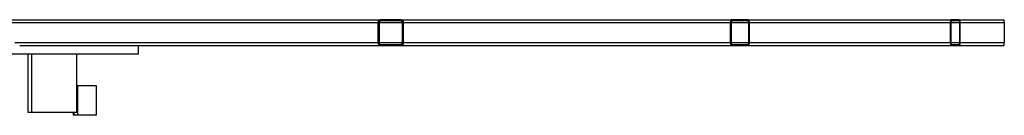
# Model space of a CAD drawing. Header units: millimetres. Extents: x 51 to 3958, y 1087 to 2585.
# Tile 12 of 12: x 2277 to 3958, y 1087 to 1250. Entities that reach past the tile are written whole.
import ezdxf

# ---------------------------------------------------------------- set-up
doc = ezdxf.new("R2010")
doc.units = ezdxf.units.MM

msp = doc.modelspace()

# ---------------------------------------------------------------- linework, layer by layer
at = {"color": 7, "linetype": 'Continuous', "lineweight": 25}
for p, q in [((2195.1, 1250.3), (2893.1, 1250.3)), ((2888.5, 1245.3), (2888.5, 1211.3)), ((2890.4, 1245.3), (2888.5, 1245.3)), ((2890.4, 1245.3), (2890.4, 1211.3)), ((2893.1, 1250.3), (2893.1, 1248.3)), ((2908.1, 1250.3), (2893.1, 1250.3)), ((2908.1, 1248.3), (2893.1, 1248.3)), ((2908.1, 1250.3), (2908.1, 1248.3)), ((2912.7, 1250.3), (2908.1, 1250.3)), ((2912.7, 1248.3), (2908.1, 1248.3)), ((2912.7, 1248.3), (2912.7, 1250.3)), ((2927.7, 1250.3), (2912.7, 1250.3)), ((2927.7, 1248.3), (2912.7, 1248.3)), ((2927.7, 1248.3), (2927.7, 1250.3)), ((2927.7, 1250.3), (3493.8, 1250.3)), ((2932.3, 1245.3), (2930.4, 1245.3)), ((2930.4, 1211.3), (2930.4, 1245.3)), ((2932.3, 1211.3), (2932.3, 1245.3)), ((3490.4, 1245.3), (3490.4, 1211.3)), ((3491.8, 1245.3), (3490.4, 1245.3)), ((3491.8, 1245.3), (3491.8, 1211.3)), ((3493.8, 1250.3), (3493.8, 1248.3)), ((3505.1, 1250.3), (3493.8, 1250.3)), ((3505.1, 1248.3), (3493.8, 1248.3)), ((3505.1, 1250.3), (3505.1, 1248.3)), ((3508.5, 1250.3), (3505.1, 1250.3)), ((3508.5, 1248.3), (3505.1, 1248.3)), ((3508.5, 1248.3), (3508.5, 1250.3)), ((3519.8, 1250.3), (3508.5, 1250.3)), ((3519.8, 1248.3), (3508.5, 1248.3)), ((3519.8, 1248.3), (3519.8, 1250.3)), ((3519.8, 1250.3), (3867.8, 1250.3)), ((3523.2, 1245.3), (3521.8, 1245.3)), ((3521.8, 1211.3), (3521.8, 1245.3)), ((3523.2, 1211.3), (3523.2, 1245.3)), ((3866.1, 1245.3), (3866.1, 1211.3)), ((3866.8, 1245.3), (3866.1, 1245.3)), ((3866.8, 1245.3), (3866.8, 1211.3)), ((3867.8, 1250.3), (3867.8, 1248.3)), ((3873.6, 1250.3), (3867.8, 1250.3)), ((3873.6, 1248.3), (3867.8, 1248.3)), ((3873.6, 1250.3), (3873.6, 1248.3)), ((3875.4, 1250.3), (3873.6, 1250.3)), ((3875.4, 1248.3), (3873.6, 1248.3)), ((3875.4, 1248.3), (3875.4, 1250.3)), ((3881.2, 1250.3), (3875.4, 1250.3)), ((3881.2, 1248.3), (3875.4, 1248.3)), ((3881.2, 1250.3), (3958.2, 1250.3)), ((3881.2, 1248.3), (3881.2, 1250.3)), ((3883, 1245.3), (3882.3, 1245.3)), ((3882.3, 1211.3), (3882.3, 1245.3)), ((3883, 1211.3), (3883, 1245.3)), ((3958.4, 1245.3), (3958.4, 1211.3)), ((2268.5, 1211.3), (2888.5, 1211.3)), ((2888.5, 1211.3), (2890.4, 1211.3)), ((2930.4, 1211.3), (2932.3, 1211.3)), ((3490.4, 1211.3), (3491.8, 1211.3)), ((3521.8, 1211.3), (3523.2, 1211.3)), ((3866.1, 1211.3), (3866.8, 1211.3)), ((3882.3, 1211.3), (3883, 1211.3)), ((2276.7, 1206.3), (2893.1, 1206.3)), ((2479.6, 1192.3), (2479.6, 1206.3)), ((2893.1, 1208.3), (2893.1, 1206.3)), ((2893.1, 1208.3), (2927.7, 1208.3)), ((2893.1, 1206.3), (2927.7, 1206.3)), ((2927.7, 1206.3), (2927.7, 1208.3)), ((2927.7, 1206.3), (3493.8, 1206.3)), ((3493.8, 1208.3), (3493.8, 1206.3)), ((3493.8, 1208.3), (3519.8, 1208.3)), ((3493.8, 1206.3), (3519.8, 1206.3)), ((3519.8, 1206.3), (3519.8, 1208.3)), ((3519.8, 1206.3), (3867.8, 1206.3)), ((3867.8, 1208.3), (3867.8, 1206.3)), ((3867.8, 1208.3), (3881.2, 1208.3)), ((3867.8, 1206.3), (3881.2, 1206.3)), ((3881.2, 1206.3), (3881.2, 1208.3)), ((3881.2, 1206.3), (3958.2, 1206.3)), ((2137.7, 1192.3), (2479.6, 1192.3)), ((2291.1, 1092.3), (2291.1, 1192.3)), ((2297.4, 1092.3), (2297.4, 1192.3)), ((2374.1, 1092.3), (2374.1, 1192.3)), ((2375.9, 1137.3), (2374.1, 1137.3)), ((2375.9, 1087.3), (2375.9, 1137.3)), ((2408, 1137.3), (2375.9, 1137.3)), ((2408, 1087.3), (2408, 1137.3)), ((2297.4, 1092.3), (2291.1, 1092.3)), ((2374.1, 1092.3), (2297.4, 1092.3)), ((2368, 1092.3), (2368, 1087.3)), ((2368.4, 1087.3), (2368, 1087.3)), ((2369.8, 1087.3), (2368.4, 1087.3)), ((2369.8, 1087.3), (2369.8, 1092.3)), ((2375.9, 1087.3), (2369.8, 1087.3)), ((2408, 1087.3), (2375.9, 1087.3))]:
    msp.add_line(p, q, dxfattribs=at)
at = {"color": 1, "linetype": 'Continuous', "lineweight": 25}
for p, q in [((2200.1, 1245.3), (2888.5, 1245.3)), ((2890.4, 1245.3), (2930.4, 1245.3)), ((2932.3, 1245.3), (3490.4, 1245.3)), ((3491.8, 1245.3), (3521.8, 1245.3)), ((3523.2, 1245.3), (3866.1, 1245.3)), ((3866.8, 1245.3), (3882.3, 1245.3)), ((3883, 1245.3), (3958.4, 1245.3)), ((2890.4, 1211.3), (2930.4, 1211.3)), ((2932.3, 1211.3), (3490.4, 1211.3)), ((3491.8, 1211.3), (3521.8, 1211.3)), ((3523.2, 1211.3), (3866.1, 1211.3)), ((3866.8, 1211.3), (3882.3, 1211.3)), ((3883, 1211.3), (3958.4, 1211.3)), ((2368.4, 1087.3), (2368.4, 1092.3))]:
    msp.add_line(p, q, dxfattribs=at)
at = {"color": 7, "linetype": 'Continuous', "lineweight": 25, "flags": 128}
for points in [[(3493.8, 1250.3), (3493.2, 1250.2), (3492.5, 1249.9), (3491.9, 1249.5), (3491.4, 1248.9), (3491, 1248.1), (3490.7, 1247.2), (3490.5, 1246.3), (3490.4, 1245.3)], [(3523.2, 1245.3), (3523.1, 1246.3), (3522.9, 1247.2), (3522.6, 1248.1), (3522.2, 1248.9), (3521.7, 1249.5), (3521.1, 1249.9), (3520.5, 1250.2), (3519.8, 1250.3)], [(3867.8, 1250.3), (3867.5, 1250.2), (3867.2, 1249.9), (3866.9, 1249.5), (3866.6, 1248.9), (3866.4, 1248.1), (3866.2, 1247.2), (3866.1, 1246.3), (3866.1, 1245.3)], [(3867.8, 1248.3), (3867.6, 1248.3), (3867.4, 1248.1), (3867.3, 1247.8), (3867.1, 1247.4), (3867, 1247), (3866.9, 1246.5), (3866.8, 1245.9), (3866.8, 1245.3)], [(3883, 1245.3), (3882.9, 1246.3), (3882.8, 1247.2), (3882.7, 1248.1), (3882.4, 1248.9), (3882.2, 1249.5), (3881.9, 1249.9), (3881.5, 1250.2), (3881.2, 1250.3)], [(3882.3, 1245.3), (3882.2, 1245.9), (3882.2, 1246.5), (3882.1, 1247), (3881.9, 1247.4), (3881.8, 1247.8), (3881.6, 1248.1), (3881.4, 1248.3), (3881.2, 1248.3)], [(3490.4, 1211.3), (3490.5, 1210.3), (3490.7, 1209.4), (3491, 1208.5), (3491.4, 1207.8), (3491.9, 1207.2), (3492.5, 1206.7), (3493.2, 1206.4), (3493.8, 1206.3)], [(3519.8, 1206.3), (3520.5, 1206.4), (3521.1, 1206.7), (3521.7, 1207.2), (3522.2, 1207.8), (3522.6, 1208.5), (3522.9, 1209.4), (3523.1, 1210.3), (3523.2, 1211.3)], [(3866.1, 1211.3), (3866.1, 1210.3), (3866.2, 1209.4), (3866.4, 1208.5), (3866.6, 1207.8), (3866.9, 1207.2), (3867.2, 1206.7), (3867.5, 1206.4), (3867.8, 1206.3)], [(3866.8, 1211.3), (3866.8, 1210.7), (3866.9, 1210.2), (3867, 1209.7), (3867.1, 1209.2), (3867.3, 1208.8), (3867.4, 1208.6), (3867.6, 1208.4), (3867.8, 1208.3)], [(3881.2, 1206.3), (3881.5, 1206.4), (3881.9, 1206.7), (3882.2, 1207.2), (3882.4, 1207.8), (3882.7, 1208.5), (3882.8, 1209.4), (3882.9, 1210.3), (3883, 1211.3)], [(3881.2, 1208.3), (3881.4, 1208.4), (3881.6, 1208.6), (3881.8, 1208.8), (3881.9, 1209.2), (3882.1, 1209.7), (3882.2, 1210.2), (3882.2, 1210.7), (3882.3, 1211.3)]]:
    msp.add_lwpolyline(points, dxfattribs=at)
at = {"color": 7, "linetype": 'Continuous', "lineweight": 25}
for centre, radius, start, end in [((2893.3, 1245.5), 4.79, 92.8095, 182.5586), ((2893.2, 1245.5), 2.88, 92.81, 182.5578), ((2927.5, 1245.5), 4.79, 357.4414, 87.1905), ((2927.6, 1245.5), 2.88, 357.4422, 87.19), ((3494.4, 1245.7), 2.67, 102.7068, 188.637), ((3519.2, 1245.7), 2.66, 351.3602, 77.296), ((3921.2, 1246.6), 37.2, 358.0748, 5.7868), ((2893.3, 1211.1), 4.79, 177.4412, 267.1906), ((2893.2, 1211.2), 2.88, 177.4421, 267.1899), ((2927.5, 1211.1), 4.79, 272.8094, 2.5588), ((2927.6, 1211.2), 2.88, 272.8101, 2.5579), ((3494.4, 1210.9), 2.67, 171.363, 257.2931), ((3519.2, 1210.9), 2.66, 282.704, 8.6399), ((3921.2, 1210.1), 37.2, 354.2131, 1.9252)]:
    msp.add_arc(centre, radius, start, end, dxfattribs=at)

doc.saveas('drawing.dxf')
